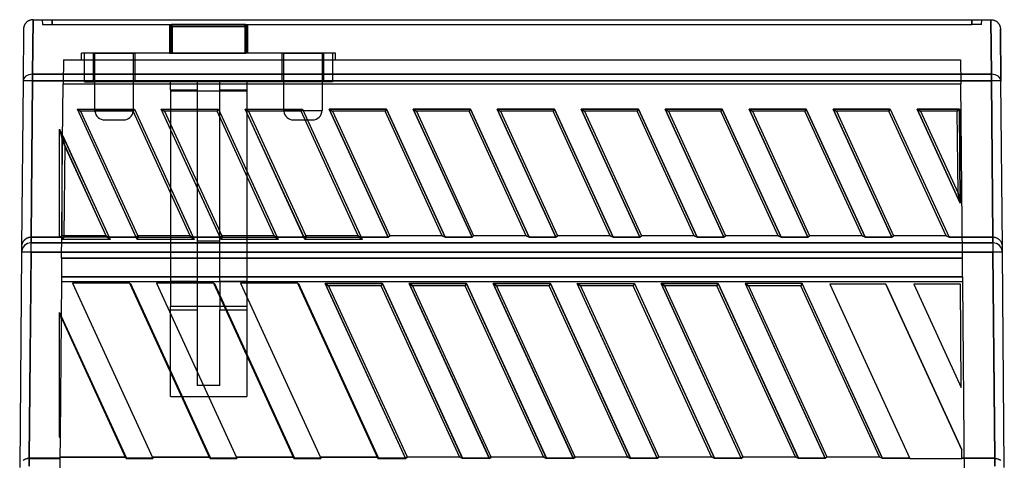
# Model space of a CAD drawing. Header units: millimetres. Extents: x 169.7 to 222.2, y -0.6 to 58.
# Tile 5 of 5: x 170.1 to 221.7, y 34.9 to 58. Entities that reach past the tile are written whole.
import ezdxf

# ---------------------------------------------------------------- set-up
doc = ezdxf.new("R2010")
doc.units = ezdxf.units.MM
doc.layers.add('MAIN-1', color=7, linetype='Continuous')
doc.layers.add('MAIN-2', color=7, linetype='Continuous')

msp = doc.modelspace()

# ---------------------------------------------------------------- linework, layer by layer
at = {"layer": 'MAIN-1'}
for p, q in [((170.407, 57.786), (170.394, 57.767)), ((170.42, 57.804), (170.407, 57.786)), ((170.434, 57.821), (170.42, 57.804)), ((170.448, 57.838), (170.434, 57.821)), ((170.464, 57.854), (170.448, 57.838)), ((170.479, 57.869), (170.464, 57.854)), ((170.496, 57.884), (170.479, 57.869)), ((170.513, 57.897), (170.496, 57.884)), ((170.531, 57.91), (170.513, 57.897)), ((170.549, 57.922), (170.531, 57.91)), ((170.567, 57.933), (170.549, 57.922)), ((170.587, 57.944), (170.567, 57.933)), ((170.606, 57.953), (170.587, 57.944)), ((170.626, 57.962), (170.606, 57.953)), ((170.646, 57.97), (170.626, 57.962)), ((170.667, 57.977), (170.646, 57.97)), ((170.688, 57.983), (170.667, 57.977)), ((170.709, 57.988), (170.688, 57.983)), ((170.731, 57.992), (170.709, 57.988)), ((170.752, 57.996), (170.731, 57.992)), ((170.774, 57.998), (170.752, 57.996)), ((170.796, 58), (170.774, 57.998)), ((170.793, 55.142), (170.818, 58)), ((170.817, 58), (170.796, 58)), ((170.817, 58), (221.001, 58)), ((221.001, 58), (221.026, 55.142)), ((221.001, 58), (221.023, 58)), ((221.023, 58), (221.045, 57.998)), ((221.045, 57.998), (221.067, 57.996)), ((221.067, 57.996), (221.088, 57.992)), ((221.088, 57.992), (221.11, 57.988)), ((221.11, 57.988), (221.131, 57.983)), ((221.131, 57.983), (221.152, 57.977)), ((221.152, 57.977), (221.173, 57.97)), ((221.173, 57.97), (221.193, 57.962)), ((221.193, 57.962), (221.213, 57.953)), ((221.213, 57.953), (221.233, 57.944)), ((221.233, 57.944), (221.252, 57.933)), ((221.252, 57.933), (221.27, 57.922)), ((221.27, 57.922), (221.288, 57.91)), ((221.288, 57.91), (221.306, 57.897)), ((221.306, 57.897), (221.323, 57.884)), ((221.323, 57.884), (221.34, 57.869)), ((221.34, 57.869), (221.355, 57.854)), ((221.355, 57.854), (221.371, 57.838)), ((221.371, 57.838), (221.385, 57.821)), ((221.385, 57.821), (221.399, 57.804)), ((221.399, 57.804), (221.412, 57.786)), ((221.412, 57.786), (221.425, 57.767)), ((170.317, 57.504), (170.293, 54.787)), ((170.319, 57.552), (170.317, 57.528)), ((170.317, 57.528), (170.317, 57.504)), ((170.322, 57.575), (170.319, 57.552)), ((170.326, 57.598), (170.322, 57.575)), ((170.332, 57.621), (170.326, 57.598)), ((170.338, 57.644), (170.332, 57.621)), ((170.345, 57.665), (170.338, 57.644)), ((170.353, 57.687), (170.345, 57.665)), ((170.362, 57.708), (170.353, 57.687)), ((170.372, 57.728), (170.362, 57.708)), ((170.383, 57.748), (170.372, 57.728)), ((170.394, 57.767), (170.383, 57.748)), ((221.425, 57.767), (221.436, 57.748)), ((221.436, 57.748), (221.447, 57.728)), ((221.447, 57.728), (221.457, 57.708)), ((221.457, 57.708), (221.466, 57.687)), ((221.466, 57.687), (221.474, 57.665)), ((221.474, 57.665), (221.481, 57.644)), ((221.481, 57.644), (221.487, 57.621)), ((221.487, 57.621), (221.492, 57.598)), ((221.492, 57.598), (221.497, 57.575)), ((221.497, 57.575), (221.5, 57.552)), ((221.5, 57.552), (221.501, 57.528)), ((221.501, 57.528), (221.502, 57.504)), ((221.526, 54.787), (221.502, 57.504)), ((170.293, 54.787), (170.217, 46.118)), ((170.718, 46.597), (170.793, 54.8)), ((170.793, 55.142), (170.793, 54.8)), ((170.793, 55.142), (221.026, 55.142)), ((221.026, 54.8), (170.793, 54.8)), ((221.026, 54.8), (221.026, 55.142)), ((221.026, 54.8), (221.101, 46.597)), ((221.602, 46.118), (221.526, 54.787)), ((176.214, 46.597), (173.137, 53.311)), ((173.137, 53.311), (176.129, 53.311)), ((173.137, 53.311), (173.309, 53.201)), ((173.309, 53.201), (176.301, 46.671)), ((176.059, 53.201), (173.309, 53.201)), ((176.129, 53.311), (176.059, 53.201)), ((179.051, 46.671), (176.059, 53.201)), ((176.129, 53.311), (179.206, 46.597)), ((180.614, 46.597), (177.537, 53.311)), ((177.537, 53.311), (180.529, 53.311)), ((177.537, 53.311), (177.709, 53.201)), ((180.459, 53.201), (177.709, 53.201)), ((177.709, 53.201), (180.701, 46.671)), ((178.009, 53.201), (178.009, 52.545)), ((179.409, 53.201), (179.409, 49.49)), ((180.529, 53.311), (180.459, 53.201)), ((183.451, 46.671), (180.459, 53.201)), ((180.529, 53.311), (183.606, 46.597)), ((185.014, 46.597), (181.937, 53.311)), ((181.937, 53.311), (184.929, 53.311)), ((181.937, 53.311), (182.109, 53.201)), ((184.859, 53.201), (182.109, 53.201)), ((182.109, 53.201), (185.101, 46.671)), ((184.929, 53.311), (184.859, 53.201)), ((187.851, 46.671), (184.859, 53.201)), ((184.929, 53.311), (188.006, 46.597)), ((189.414, 46.597), (186.337, 53.311)), ((186.337, 53.311), (189.329, 53.311)), ((186.337, 53.311), (186.509, 53.201)), ((189.259, 53.201), (186.509, 53.201)), ((186.509, 53.201), (189.501, 46.671)), ((189.329, 53.311), (189.259, 53.201)), ((192.251, 46.671), (189.259, 53.201)), ((189.329, 53.311), (192.406, 46.597)), ((193.814, 46.597), (190.737, 53.311)), ((190.737, 53.311), (193.729, 53.311)), ((190.737, 53.311), (190.909, 53.201)), ((190.909, 53.201), (193.901, 46.671)), ((193.659, 53.201), (190.909, 53.201)), ((193.729, 53.311), (193.659, 53.201)), ((196.651, 46.671), (193.659, 53.201)), ((193.729, 53.311), (196.806, 46.597)), ((198.214, 46.597), (195.137, 53.311)), ((195.137, 53.311), (198.129, 53.311)), ((195.137, 53.311), (195.309, 53.201)), ((198.059, 53.201), (195.309, 53.201)), ((195.309, 53.201), (198.301, 46.671)), ((198.129, 53.311), (198.059, 53.201)), ((201.051, 46.671), (198.059, 53.201)), ((198.129, 53.311), (201.206, 46.597)), ((202.614, 46.597), (199.537, 53.311)), ((199.537, 53.311), (202.529, 53.311)), ((199.537, 53.311), (199.709, 53.201)), ((199.709, 53.201), (202.701, 46.671)), ((202.459, 53.201), (199.709, 53.201)), ((202.529, 53.311), (202.459, 53.201)), ((205.451, 46.671), (202.459, 53.201)), ((202.529, 53.311), (205.606, 46.597)), ((207.014, 46.597), (203.937, 53.311)), ((203.937, 53.311), (206.929, 53.311)), ((203.937, 53.311), (204.109, 53.201)), ((206.859, 53.201), (204.109, 53.201)), ((204.109, 53.201), (207.101, 46.671)), ((206.929, 53.311), (206.859, 53.201)), ((209.851, 46.671), (206.859, 53.201)), ((206.929, 53.311), (210.006, 46.597)), ((211.414, 46.597), (208.337, 53.311)), ((208.337, 53.311), (211.329, 53.311)), ((208.337, 53.311), (208.509, 53.201)), ((211.259, 53.201), (208.509, 53.201)), ((208.509, 53.201), (211.501, 46.671)), ((211.329, 53.311), (211.259, 53.201)), ((214.251, 46.671), (211.259, 53.201)), ((211.329, 53.311), (214.406, 46.597)), ((215.814, 46.597), (212.737, 53.311)), ((212.737, 53.311), (212.909, 53.201)), ((212.737, 53.311), (215.729, 53.311)), ((212.909, 53.201), (215.901, 46.671)), ((215.659, 53.201), (212.909, 53.201)), ((215.729, 53.311), (215.659, 53.201)), ((218.651, 46.671), (215.659, 53.201)), ((215.729, 53.311), (218.806, 46.597)), ((219.391, 48.392), (217.137, 53.311)), ((217.137, 53.311), (219.348, 53.311)), ((217.309, 53.201), (217.137, 53.311)), ((219.239, 53.201), (217.309, 53.201)), ((217.309, 53.201), (219.277, 48.907)), ((219.348, 53.311), (219.239, 53.201)), ((219.277, 48.907), (219.239, 53.201)), ((219.348, 53.311), (219.391, 48.392)), ((174.559, 52.75), (175.559, 52.75)), ((180.609, 46.871), (180.609, 52.872)), ((184.459, 52.75), (185.065, 52.75)), ((172.21, 46.597), (172.21, 52.263)), ((172.21, 52.263), (174.806, 46.597)), ((172.21, 52.263), (172.32, 51.758)), ((172.32, 51.758), (172.32, 46.67)), ((172.32, 51.758), (172.366, 51.657)), ((172.323, 46.67), (172.366, 51.657)), ((174.651, 46.67), (172.366, 51.657)), ((172.474, 51.421), (172.433, 46.671)), ((174.651, 46.671), (172.474, 51.421)), ((182.009, 49.817), (182.009, 46.671)), ((178.009, 48.944), (178.009, 46.671)), ((219.391, 48.392), (219.277, 48.907)), ((170.342, 46.433), (170.325, 46.413)), ((170.361, 46.453), (170.342, 46.433)), ((170.381, 46.471), (170.361, 46.453)), ((170.402, 46.489), (170.381, 46.471)), ((170.425, 46.506), (170.402, 46.489)), ((170.449, 46.521), (170.425, 46.506)), ((170.474, 46.536), (170.449, 46.521)), ((170.5, 46.549), (170.474, 46.536)), ((170.527, 46.56), (170.5, 46.549)), ((170.554, 46.57), (170.527, 46.56)), ((170.581, 46.579), (170.554, 46.57)), ((170.608, 46.586), (170.581, 46.579)), ((170.636, 46.591), (170.608, 46.586)), ((170.663, 46.594), (170.636, 46.591)), ((170.69, 46.596), (170.663, 46.594)), ((170.717, 46.597), (170.69, 46.596)), ((170.718, 46.597), (170.715, 46.304)), ((172.21, 46.597), (170.717, 46.597)), ((172.32, 46.668), (172.21, 46.597)), ((174.652, 46.669), (172.323, 46.669)), ((174.806, 46.597), (174.651, 46.671)), ((176.214, 46.597), (174.806, 46.597)), ((176.301, 46.671), (176.214, 46.597)), ((179.051, 46.671), (176.301, 46.671)), ((179.206, 46.597), (179.051, 46.671)), ((180.614, 46.597), (179.206, 46.597)), ((180.701, 46.671), (180.614, 46.597)), ((183.451, 46.671), (180.701, 46.671)), ((183.606, 46.597), (183.451, 46.671)), ((185.014, 46.597), (183.606, 46.597)), ((185.101, 46.671), (185.014, 46.597)), ((187.851, 46.671), (185.101, 46.671)), ((188.006, 46.597), (187.851, 46.671)), ((189.414, 46.597), (188.006, 46.597)), ((189.501, 46.671), (189.414, 46.597)), ((192.251, 46.671), (189.501, 46.671)), ((192.406, 46.597), (192.251, 46.671)), ((193.814, 46.597), (192.406, 46.597)), ((193.901, 46.671), (193.814, 46.597)), ((196.651, 46.671), (193.901, 46.671)), ((196.806, 46.597), (196.651, 46.671)), ((198.214, 46.597), (196.806, 46.597)), ((198.301, 46.671), (198.214, 46.597)), ((201.051, 46.671), (198.301, 46.671)), ((201.206, 46.597), (201.051, 46.671)), ((202.614, 46.597), (201.206, 46.597)), ((202.701, 46.671), (202.614, 46.597)), ((205.451, 46.671), (202.701, 46.671)), ((205.606, 46.597), (205.451, 46.671)), ((207.014, 46.597), (205.606, 46.597)), ((207.101, 46.671), (207.014, 46.597)), ((209.851, 46.671), (207.101, 46.671)), ((210.006, 46.597), (209.851, 46.671)), ((211.414, 46.597), (210.006, 46.597)), ((211.501, 46.671), (211.414, 46.597)), ((214.251, 46.671), (211.501, 46.671)), ((214.406, 46.597), (214.251, 46.671)), ((215.814, 46.597), (214.406, 46.597)), ((215.901, 46.671), (215.814, 46.597)), ((218.651, 46.671), (215.901, 46.671)), ((218.806, 46.597), (218.651, 46.671)), ((221.101, 46.597), (218.806, 46.597)), ((221.104, 46.304), (221.101, 46.597)), ((221.102, 46.597), (221.101, 46.597)), ((221.101, 46.597), (221.101, 46.597)), ((221.101, 46.597), (221.101, 46.597)), ((221.101, 46.597), (221.101, 46.597)), ((221.128, 46.596), (221.102, 46.597)), ((221.102, 46.597), (221.102, 46.597)), ((221.102, 46.597), (221.102, 46.597)), ((221.154, 46.595), (221.128, 46.596)), ((221.181, 46.591), (221.154, 46.595)), ((221.209, 46.586), (221.181, 46.591)), ((221.236, 46.579), (221.209, 46.586)), ((221.264, 46.571), (221.236, 46.579)), ((221.292, 46.56), (221.264, 46.571)), ((221.32, 46.548), (221.292, 46.56)), ((221.348, 46.534), (221.32, 46.548)), ((221.374, 46.519), (221.348, 46.534)), ((221.399, 46.502), (221.374, 46.519)), ((221.423, 46.484), (221.399, 46.502)), ((221.445, 46.465), (221.423, 46.484)), ((221.466, 46.445), (221.445, 46.465)), ((221.485, 46.424), (221.466, 46.445)), ((170.217, 46.118), (170.215, 45.809)), ((170.219, 46.152), (170.217, 46.118)), ((170.223, 46.185), (170.219, 46.152)), ((170.229, 46.216), (170.223, 46.185)), ((170.236, 46.246), (170.229, 46.216)), ((170.246, 46.274), (170.236, 46.246)), ((170.256, 46.3), (170.246, 46.274)), ((170.267, 46.325), (170.256, 46.3)), ((170.28, 46.349), (170.267, 46.325)), ((170.294, 46.371), (170.28, 46.349)), ((170.308, 46.392), (170.294, 46.371)), ((170.325, 46.413), (170.308, 46.392)), ((170.716, 46.304), (221.104, 46.304)), ((221.503, 46.402), (221.485, 46.424)), ((221.52, 46.38), (221.503, 46.402)), ((221.535, 46.356), (221.52, 46.38)), ((221.548, 46.332), (221.535, 46.356)), ((221.561, 46.306), (221.548, 46.332)), ((221.572, 46.279), (221.561, 46.306)), ((221.581, 46.25), (221.572, 46.279)), ((221.59, 46.219), (221.581, 46.25)), ((221.596, 46.186), (221.59, 46.219)), ((221.6, 46.153), (221.596, 46.186)), ((221.602, 46.118), (221.6, 46.153)), ((221.604, 45.809), (221.602, 46.118)), ((170.215, 45.809), (170.116, 34.536)), ((170.617, 35.015), (170.714, 45.774)), ((170.714, 45.774), (170.715, 45.822)), ((221.104, 45.822), (170.715, 45.822)), ((221.104, 45.822), (221.202, 35.015)), ((221.703, 34.536), (221.604, 45.809)), ((172.886, 44.194), (177.093, 35.015)), ((175.878, 44.194), (172.886, 44.194)), ((175.89, 44.168), (175.878, 44.194)), ((175.902, 44.142), (175.89, 44.168)), ((175.89, 44.168), (175.919, 44.168)), ((175.919, 44.168), (175.902, 44.142)), ((180.077, 35.032), (175.902, 44.142)), ((175.919, 44.168), (180.114, 35.015)), ((177.286, 44.194), (181.493, 35.015)), ((180.278, 44.194), (177.286, 44.194)), ((178.009, 44.194), (178.009, 42.995)), ((180.29, 44.168), (180.278, 44.194)), ((180.302, 44.142), (180.29, 44.168)), ((180.29, 44.168), (180.319, 44.168)), ((180.319, 44.168), (180.302, 44.142)), ((184.477, 35.032), (180.302, 44.142)), ((180.319, 44.168), (184.514, 35.015)), ((181.686, 44.194), (185.893, 35.015)), ((184.678, 44.194), (181.686, 44.194)), ((182.009, 44.194), (182.009, 43.488)), ((184.69, 44.168), (184.678, 44.194)), ((184.702, 44.142), (184.69, 44.168)), ((184.69, 44.168), (184.719, 44.168)), ((184.719, 44.168), (184.702, 44.142)), ((188.877, 35.032), (184.702, 44.142)), ((184.719, 44.168), (188.914, 35.015)), ((190.321, 35.015), (186.127, 44.168)), ((186.127, 44.168), (189.119, 44.168)), ((186.127, 44.168), (186.299, 44.058)), ((186.299, 44.058), (190.409, 35.088)), ((189.049, 44.058), (186.299, 44.058)), ((189.119, 44.168), (189.049, 44.058)), ((193.159, 35.088), (189.049, 44.058)), ((189.119, 44.168), (193.314, 35.015)), ((194.721, 35.015), (190.527, 44.168)), ((190.527, 44.168), (190.699, 44.058)), ((190.527, 44.168), (193.519, 44.168)), ((190.699, 44.058), (194.809, 35.088)), ((193.449, 44.058), (190.699, 44.058)), ((193.519, 44.168), (193.449, 44.058)), ((197.559, 35.088), (193.449, 44.058)), ((193.519, 44.168), (197.714, 35.015)), ((199.121, 35.015), (194.927, 44.168)), ((194.927, 44.168), (197.919, 44.168)), ((194.927, 44.168), (195.099, 44.058)), ((197.849, 44.058), (195.099, 44.058)), ((195.099, 44.058), (199.209, 35.088)), ((197.919, 44.168), (197.849, 44.058)), ((201.959, 35.088), (197.849, 44.058)), ((197.919, 44.168), (202.114, 35.015)), ((203.521, 35.015), (199.327, 44.168)), ((199.327, 44.168), (199.499, 44.058)), ((199.327, 44.168), (202.319, 44.168)), ((202.249, 44.058), (199.499, 44.058)), ((199.499, 44.058), (203.609, 35.088)), ((202.319, 44.168), (202.249, 44.058)), ((206.359, 35.088), (202.249, 44.058)), ((202.319, 44.168), (206.514, 35.015)), ((207.921, 35.015), (203.727, 44.168)), ((203.727, 44.168), (206.719, 44.168)), ((203.727, 44.168), (203.899, 44.058)), ((206.649, 44.058), (203.899, 44.058)), ((203.899, 44.058), (208.009, 35.088)), ((206.719, 44.168), (206.649, 44.058)), ((210.759, 35.088), (206.649, 44.058)), ((206.719, 44.168), (210.914, 35.015)), ((208.127, 44.168), (212.321, 35.015)), ((211.119, 44.168), (208.127, 44.168)), ((208.127, 44.168), (208.299, 44.058)), ((211.049, 44.058), (208.299, 44.058)), ((208.299, 44.058), (212.409, 35.088)), ((211.119, 44.168), (211.049, 44.058)), ((215.159, 35.088), (211.049, 44.058)), ((215.314, 35.015), (211.119, 44.168)), ((212.568, 44.142), (216.751, 35.014)), ((215.502, 44.142), (212.568, 44.142)), ((215.502, 44.142), (219.479, 35.463)), ((219.478, 35.462), (215.502, 44.142)), ((216.968, 44.142), (219.449, 38.727)), ((219.402, 44.142), (216.968, 44.142)), ((219.449, 38.727), (219.402, 44.142)), ((178.009, 42.615), (178.009, 42.995)), ((178.009, 42.995), (180.828, 42.995)), ((172.21, 36.132), (172.21, 42.661)), ((172.21, 42.661), (175.714, 35.015)), ((172.21, 42.661), (172.285, 42.316)), ((172.285, 42.316), (172.231, 36.136)), ((172.286, 42.432), (172.285, 42.316)), ((175.677, 35.032), (172.286, 42.432)), ((182.009, 40.416), (182.009, 38.25)), ((178.009, 38.25), (178.009, 39.544)), ((178.009, 38.25), (178.602, 38.25)), ((180.01, 38.25), (182.009, 38.25)), ((172.21, 36.132), (172.231, 36.136)), ((172.23, 36.086), (172.21, 36.132)), ((172.231, 36.136), (172.23, 36.086)), ((172.23, 36.086), (172.221, 35.015)), ((172.222, 35.088), (175.651, 35.088)), ((177.059, 35.088), (180.051, 35.088)), ((181.459, 35.088), (184.451, 35.088)), ((185.859, 35.088), (188.851, 35.088)), ((190.409, 35.088), (190.321, 35.015)), ((190.409, 35.088), (193.159, 35.088)), ((193.314, 35.015), (193.159, 35.088)), ((194.809, 35.088), (194.721, 35.015)), ((194.809, 35.088), (197.559, 35.088)), ((197.714, 35.015), (197.559, 35.088)), ((199.209, 35.088), (199.121, 35.015)), ((199.209, 35.088), (201.959, 35.088)), ((202.114, 35.015), (201.959, 35.088)), ((203.609, 35.088), (203.521, 35.015)), ((203.609, 35.088), (206.359, 35.088)), ((206.514, 35.015), (206.359, 35.088)), ((208.009, 35.088), (207.921, 35.015)), ((208.009, 35.088), (210.759, 35.088)), ((210.914, 35.015), (210.759, 35.088)), ((212.321, 35.015), (212.409, 35.088)), ((212.409, 35.088), (215.159, 35.088)), ((215.159, 35.088), (215.314, 35.015)), ((219.482, 35.015), (219.478, 35.462)), ((170.314, 34.916), (170.291, 34.898)), ((170.338, 34.933), (170.314, 34.916)), ((170.364, 34.948), (170.338, 34.933)), ((170.391, 34.962), (170.364, 34.948)), ((170.418, 34.975), (170.391, 34.962)), ((170.446, 34.986), (170.418, 34.975)), ((170.475, 34.995), (170.446, 34.986)), ((170.503, 35.002), (170.475, 34.995)), ((170.531, 35.008), (170.503, 35.002)), ((170.56, 35.012), (170.531, 35.008)), ((170.588, 35.014), (170.56, 35.012)), ((170.616, 35.015), (170.588, 35.014)), ((170.617, 35.015), (170.613, 34.602)), ((170.617, 35.015), (170.616, 35.015)), ((170.616, 35.015), (170.616, 35.015)), ((170.616, 35.015), (170.616, 35.015)), ((170.616, 35.015), (170.616, 35.015)), ((170.616, 35.015), (170.616, 35.015)), ((170.616, 35.015), (170.616, 35.015)), ((172.221, 35.015), (170.617, 35.015)), ((175.714, 35.015), (175.677, 35.032)), ((177.093, 35.015), (175.714, 35.015)), ((180.114, 35.015), (180.077, 35.032)), ((181.493, 35.015), (180.114, 35.015)), ((184.514, 35.015), (184.477, 35.032)), ((185.893, 35.015), (184.514, 35.015)), ((188.914, 35.015), (188.877, 35.032)), ((190.321, 35.015), (188.914, 35.015)), ((194.721, 35.015), (193.314, 35.015)), ((199.121, 35.015), (197.714, 35.015)), ((203.521, 35.015), (202.114, 35.015)), ((207.921, 35.015), (206.514, 35.015)), ((212.321, 35.015), (210.914, 35.015)), ((216.753, 35.015), (215.314, 35.015)), ((216.75, 35.015), (216.753, 35.01)), ((216.753, 35.01), (219.482, 35.01)), ((221.203, 35.015), (219.482, 35.015)), ((221.206, 34.602), (221.202, 35.015)), ((221.203, 35.015), (221.231, 35.014)), ((221.231, 35.014), (221.259, 35.012)), ((221.259, 35.012), (221.288, 35.008)), ((221.288, 35.008), (221.316, 35.002)), ((221.316, 35.002), (221.345, 34.995)), ((221.345, 34.995), (221.373, 34.986)), ((221.373, 34.986), (221.401, 34.975)), ((221.401, 34.975), (221.429, 34.962)), ((221.429, 34.962), (221.456, 34.948)), ((221.456, 34.948), (221.481, 34.933)), ((221.481, 34.933), (221.506, 34.916)), ((221.506, 34.916), (221.529, 34.898))]:
    msp.add_line(p, q, dxfattribs=at)
for centre, start, end in [((174.559, 53.25), 185.6507, 269.9997), ((175.559, 53.25), 269.9997, 354.3493), ((184.459, 53.25), 185.6508, 270.0007)]:
    msp.add_arc(centre, 0.5, start, end, dxfattribs=at)
for centre, major_axis, ratio, start_param, end_param in [((170.793, 54.782), (0.5, -0.004), 0.719327, 1.577189, 3.141593), ((170.793, 54.782), (-0.5, 0.004), 0.034898, -1.570492, 0), ((221.026, 54.782), (0.5, 0.004), 0.719327, 0, 1.564519), ((221.026, 54.782), (-0.5, -0.004), 0.034898, 3.14159, 4.712084), ((170.715, 45.805), (0.5, -0.004), 0.999391, 1.579508, 3.141583), ((170.715, 45.805), (0.5, -0.004), 0.999391, 1.577403, 1.579508), ((170.715, 45.805), (0.001, 0.5), 0.000073, -1.53589, -0.034907), ((221.104, 45.805), (0.5, 0.004), 0.999391, 0.000012, 1.562087), ((221.104, 45.805), (-0.001, 0.5), 0.000056, 0.034907, 1.53589), ((221.104, 45.805), (0.5, 0.004), 0.999391, 1.562087, 1.563698), ((170.715, 45.805), (-0.5, 0.004), 0.034898, -1.570639, 0), ((221.104, 45.805), (-0.5, -0.004), 0.034898, -3.141593, -1.570988)]:
    msp.add_ellipse(centre, major_axis=major_axis, ratio=ratio, start_param=start_param, end_param=end_param, dxfattribs=at)
at = {"layer": 'MAIN-2'}
for p, q in [((170.818, 58), (170.793, 55.142)), ((171.296, 58), (171.296, 58)), ((171.296, 58), (171.318, 57.75)), ((171.818, 57.75), (171.818, 58)), ((171.818, 58), (171.818, 57.75)), ((220.002, 57.75), (220.002, 58)), ((220.002, 58), (220.002, 57.75)), ((220.502, 57.75), (220.524, 58)), ((220.524, 58), (220.524, 58)), ((221.026, 55.142), (221.001, 58)), ((170.317, 57.504), (170.317, 57.504)), ((171.318, 57.75), (171.318, 57.75)), ((171.318, 57.75), (171.818, 57.75)), ((171.818, 57.75), (220.002, 57.75)), ((177.959, 57.75), (177.959, 57.75)), ((177.959, 57.75), (177.959, 56.25)), ((178.009, 57.65), (178.109, 57.65)), ((178.109, 57.65), (178.009, 57.65)), ((178.009, 56.25), (178.009, 57.65)), ((178.009, 57.65), (178.009, 57.65)), ((178.059, 57.75), (178.059, 56.25)), ((178.059, 57.75), (181.959, 57.75)), ((178.059, 56.25), (178.059, 57.75)), ((178.109, 57.65), (178.109, 57.75)), ((178.109, 57.65), (178.109, 57.75)), ((178.109, 57.75), (178.109, 57.75)), ((181.909, 57.75), (178.109, 57.75)), ((178.109, 57.65), (178.109, 56.25)), ((178.109, 57.65), (181.909, 57.65)), ((178.109, 56.25), (178.109, 57.65)), ((181.909, 57.65), (178.109, 57.65)), ((181.909, 57.75), (181.909, 57.75)), ((181.909, 57.65), (181.909, 57.75)), ((181.909, 57.65), (181.909, 57.75)), ((181.909, 57.65), (181.909, 56.25)), ((181.909, 57.65), (182.009, 57.65)), ((182.009, 57.65), (181.909, 57.65)), ((181.909, 57.65), (181.909, 56.25)), ((181.959, 57.75), (181.959, 56.25)), ((181.959, 57.75), (181.959, 56.25)), ((182.009, 57.65), (182.009, 56.25)), ((182.009, 57.65), (182.009, 57.65)), ((182.059, 57.75), (182.059, 57.75)), ((182.059, 57.75), (182.059, 56.25)), ((220.502, 57.75), (220.002, 57.75)), ((220.502, 57.75), (220.502, 57.75)), ((221.502, 57.504), (221.502, 57.504)), ((221.502, 57.504), (221.526, 54.787)), ((186.659, 56.25), (173.359, 56.25)), ((173.359, 56.25), (173.359, 56.25)), ((173.359, 55.9), (173.359, 56.25)), ((173.509, 56.25), (173.509, 56.25)), ((173.509, 54.75), (173.509, 56.25)), ((173.959, 56.25), (173.959, 54.75)), ((173.959, 56.25), (176.159, 56.25)), ((174.009, 54.75), (174.009, 56.25)), ((174.009, 54.75), (174.009, 56.25)), ((174.059, 53.25), (174.059, 56.25)), ((176.059, 56.25), (176.059, 53.25)), ((176.159, 54.75), (176.159, 56.25)), ((177.959, 56.25), (177.959, 56.25)), ((177.959, 56.25), (178.059, 56.25)), ((178.009, 56.25), (178.009, 56.25)), ((178.059, 56.25), (181.959, 56.25)), ((182.059, 56.25), (181.959, 56.25)), ((182.009, 56.25), (182.009, 56.25)), ((182.059, 56.25), (182.059, 56.25)), ((183.859, 56.25), (183.859, 54.75)), ((183.859, 56.25), (186.059, 56.25)), ((183.959, 53.25), (183.959, 56.25)), ((185.959, 56.25), (185.959, 53.25)), ((186.009, 54.75), (186.009, 56.25)), ((186.009, 56.25), (186.009, 54.75)), ((186.059, 54.75), (186.059, 56.25)), ((186.509, 56.25), (186.509, 56.25)), ((186.509, 56.25), (186.509, 54.75)), ((186.659, 56.25), (186.659, 56.25)), ((186.659, 55.9), (186.659, 56.25)), ((172.403, 55.9), (172.392, 54.641)), ((172.403, 55.9), (172.403, 55.9)), ((172.403, 55.9), (219.416, 55.9)), ((173.359, 55.9), (186.659, 55.9)), ((173.359, 55.9), (173.359, 55.9)), ((186.659, 55.9), (186.659, 55.9)), ((219.416, 55.9), (219.427, 54.641)), ((219.416, 55.9), (219.416, 55.9)), ((170.793, 54.8), (170.718, 46.597)), ((221.026, 55.142), (170.793, 55.142)), ((170.793, 54.8), (170.793, 55.142)), ((170.793, 54.8), (221.026, 54.8)), ((173.509, 54.75), (174.009, 54.75)), ((173.509, 54.75), (173.509, 54.75)), ((179.409, 54.75), (174.009, 54.75)), ((178.009, 54.333), (178.009, 54.75)), ((178.009, 54.75), (178.009, 54.75)), ((179.409, 54.75), (179.409, 53.201)), ((180.609, 54.75), (179.409, 54.75)), ((179.409, 54.75), (179.409, 54.75)), ((180.609, 54.75), (180.609, 54.75)), ((180.609, 52.872), (180.609, 54.75)), ((186.009, 54.75), (180.609, 54.75)), ((182.009, 54.75), (182.009, 54.75)), ((182.009, 54.75), (182.009, 54.333)), ((186.509, 54.75), (186.009, 54.75)), ((186.509, 54.75), (186.509, 54.75)), ((221.026, 55.142), (221.026, 54.8)), ((221.101, 46.597), (221.026, 54.8)), ((221.602, 46.118), (221.526, 54.787)), ((172.366, 51.657), (172.392, 54.641)), ((172.392, 54.641), (219.427, 54.641)), ((172.392, 54.641), (219.427, 54.641)), ((178.009, 54.333), (178.009, 53.201)), ((178.009, 54.333), (179.409, 54.333)), ((178.009, 54.269), (179.409, 54.269)), ((179.409, 54.269), (180.609, 54.269)), ((179.409, 54.269), (179.409, 44.306)), ((180.609, 54.333), (182.009, 54.333)), ((180.609, 54.269), (182.009, 54.269)), ((180.609, 44.306), (180.609, 54.269)), ((182.009, 54.333), (182.009, 49.817)), ((219.506, 45.502), (219.427, 54.641)), ((173.137, 53.311), (176.129, 53.311)), ((176.264, 46.487), (173.137, 53.311)), ((173.309, 53.201), (173.137, 53.311)), ((174.059, 53.25), (176.059, 53.25)), ((174.059, 53.25), (176.059, 53.25)), ((176.129, 53.311), (176.059, 53.201)), ((176.129, 53.311), (179.257, 46.487)), ((177.537, 53.311), (180.529, 53.311)), ((180.664, 46.487), (177.537, 53.311)), ((177.709, 53.201), (177.537, 53.311)), ((180.529, 53.311), (180.459, 53.201)), ((180.529, 53.311), (183.657, 46.487)), ((185.064, 46.487), (181.937, 53.311)), ((181.937, 53.311), (184.929, 53.311)), ((182.109, 53.201), (181.937, 53.311)), ((183.959, 53.25), (185.959, 53.25)), ((183.959, 53.25), (185.959, 53.25)), ((184.929, 53.311), (184.859, 53.201)), ((184.929, 53.311), (188.057, 46.487)), ((189.329, 53.311), (186.337, 53.311)), ((186.337, 53.311), (189.414, 46.597)), ((186.337, 53.311), (186.509, 53.201)), ((189.329, 53.311), (189.259, 53.201)), ((192.406, 46.597), (189.329, 53.311)), ((193.729, 53.311), (190.737, 53.311)), ((190.737, 53.311), (193.814, 46.597)), ((190.737, 53.311), (190.909, 53.201)), ((193.729, 53.311), (193.659, 53.201)), ((196.806, 46.597), (193.729, 53.311)), ((198.129, 53.311), (195.137, 53.311)), ((195.137, 53.311), (198.214, 46.597)), ((195.137, 53.311), (195.309, 53.201)), ((198.129, 53.311), (198.059, 53.201)), ((201.206, 46.597), (198.129, 53.311)), ((202.529, 53.311), (199.537, 53.311)), ((199.537, 53.311), (202.614, 46.597)), ((199.537, 53.311), (199.709, 53.201)), ((202.529, 53.311), (202.459, 53.201)), ((205.606, 46.597), (202.529, 53.311)), ((206.929, 53.311), (203.937, 53.311)), ((203.937, 53.311), (207.014, 46.597)), ((203.937, 53.311), (204.109, 53.201)), ((206.929, 53.311), (206.859, 53.201)), ((210.006, 46.597), (206.929, 53.311)), ((211.329, 53.311), (208.337, 53.311)), ((208.337, 53.311), (211.414, 46.597)), ((208.337, 53.311), (208.509, 53.201)), ((211.329, 53.311), (211.259, 53.201)), ((214.406, 46.597), (211.329, 53.311)), ((215.729, 53.311), (212.737, 53.311)), ((212.737, 53.311), (215.814, 46.597)), ((212.737, 53.311), (212.909, 53.201)), ((215.659, 53.201), (215.729, 53.311)), ((215.729, 53.311), (218.806, 46.597)), ((219.348, 53.311), (217.137, 53.311)), ((217.137, 53.311), (219.391, 48.392)), ((217.137, 53.311), (217.309, 53.201)), ((219.239, 53.201), (219.348, 53.311)), ((219.391, 48.392), (219.348, 53.311)), ((185.065, 52.75), (185.459, 52.75)), ((178.009, 52.545), (178.009, 48.944)), ((172.369, 51.916), (174.857, 46.487)), ((172.474, 51.421), (172.369, 51.916)), ((179.409, 49.49), (179.409, 46.411)), ((219.277, 48.907), (219.391, 48.392)), ((170.35, 46.442), (170.331, 46.421)), ((170.37, 46.461), (170.35, 46.442)), ((170.391, 46.48), (170.37, 46.461)), ((170.414, 46.498), (170.391, 46.48)), ((170.438, 46.515), (170.414, 46.498)), ((170.464, 46.53), (170.438, 46.515)), ((170.491, 46.545), (170.464, 46.53)), ((170.518, 46.557), (170.491, 46.545)), ((170.547, 46.568), (170.518, 46.557)), ((170.575, 46.577), (170.547, 46.568)), ((170.604, 46.585), (170.575, 46.577)), ((170.632, 46.59), (170.604, 46.585)), ((170.661, 46.594), (170.632, 46.59)), ((170.689, 46.596), (170.661, 46.594)), ((170.717, 46.597), (170.689, 46.596)), ((170.715, 46.304), (170.718, 46.597)), ((170.718, 46.597), (170.717, 46.597)), ((170.717, 46.597), (170.717, 46.597)), ((170.717, 46.597), (170.717, 46.597)), ((170.717, 46.597), (170.717, 46.597)), ((170.717, 46.597), (170.717, 46.597)), ((170.717, 46.597), (170.717, 46.597)), ((170.717, 46.597), (170.717, 46.597)), ((170.717, 46.597), (170.717, 46.597)), ((170.717, 46.597), (170.717, 46.597)), ((170.717, 46.597), (170.717, 46.597)), ((170.717, 46.597), (170.717, 46.597)), ((170.717, 46.597), (170.717, 46.597)), ((170.717, 46.597), (170.717, 46.597)), ((170.717, 46.597), (170.717, 46.597)), ((170.717, 46.597), (170.717, 46.597)), ((170.717, 46.597), (170.717, 46.597)), ((170.717, 46.597), (170.717, 46.597)), ((170.717, 46.597), (170.717, 46.597)), ((170.717, 46.597), (170.717, 46.597)), ((170.717, 46.597), (170.717, 46.597)), ((170.717, 46.597), (170.717, 46.597)), ((170.717, 46.597), (170.717, 46.597)), ((170.717, 46.597), (170.717, 46.597)), ((170.717, 46.597), (170.717, 46.597)), ((170.717, 46.597), (170.717, 46.597)), ((170.718, 46.597), (170.718, 46.597)), ((170.718, 46.597), (170.718, 46.597)), ((170.718, 46.597), (170.718, 46.597)), ((170.718, 46.597), (170.718, 46.597)), ((170.718, 46.597), (170.718, 46.597)), ((170.718, 46.597), (170.718, 46.597)), ((170.718, 46.597), (170.718, 46.597)), ((170.718, 46.597), (170.718, 46.597)), ((170.718, 46.597), (170.718, 46.597)), ((170.718, 46.597), (170.718, 46.597)), ((170.718, 46.597), (170.718, 46.597)), ((170.718, 46.597), (170.718, 46.597)), ((170.718, 46.597), (170.718, 46.597)), ((170.718, 46.597), (170.718, 46.597)), ((170.718, 46.597), (170.718, 46.597)), ((170.718, 46.597), (170.718, 46.597)), ((170.718, 46.597), (170.718, 46.597)), ((170.718, 46.597), (170.718, 46.597)), ((170.718, 46.597), (170.718, 46.597)), ((170.718, 46.597), (170.718, 46.597)), ((170.718, 46.597), (170.718, 46.597)), ((170.718, 46.597), (170.718, 46.597)), ((170.718, 46.597), (170.718, 46.597)), ((170.718, 46.597), (170.718, 46.597)), ((170.718, 46.597), (170.718, 46.597)), ((170.718, 46.597), (172.432, 46.597)), ((172.313, 45.503), (172.323, 46.67)), ((172.432, 46.597), (172.321, 46.487)), ((174.857, 46.487), (172.321, 46.487)), ((172.433, 46.671), (172.432, 46.597)), ((174.685, 46.597), (172.432, 46.597)), ((174.685, 46.597), (174.651, 46.671)), ((174.685, 46.597), (176.335, 46.597)), ((174.857, 46.487), (174.685, 46.597)), ((176.264, 46.487), (176.335, 46.597)), ((179.257, 46.487), (176.264, 46.487)), ((176.301, 46.671), (176.335, 46.597)), ((176.335, 46.597), (179.085, 46.597)), ((178.009, 46.671), (178.009, 44.534)), ((179.085, 46.597), (179.051, 46.671)), ((179.085, 46.597), (180.735, 46.597)), ((179.257, 46.487), (179.085, 46.597)), ((180.609, 46.411), (180.609, 46.871)), ((180.664, 46.487), (180.735, 46.597)), ((183.657, 46.487), (180.664, 46.487)), ((180.701, 46.671), (180.735, 46.597)), ((180.735, 46.597), (183.485, 46.597)), ((182.009, 46.671), (182.009, 44.534)), ((183.485, 46.597), (183.451, 46.671)), ((183.485, 46.597), (185.135, 46.597)), ((183.657, 46.487), (183.485, 46.597)), ((185.064, 46.487), (185.135, 46.597)), ((188.057, 46.487), (185.064, 46.487)), ((185.101, 46.671), (185.135, 46.597)), ((185.135, 46.597), (187.885, 46.597)), ((187.885, 46.597), (187.851, 46.671)), ((187.885, 46.597), (189.414, 46.597)), ((188.057, 46.487), (187.885, 46.597)), ((189.414, 46.597), (189.501, 46.671)), ((192.251, 46.671), (192.406, 46.597)), ((192.406, 46.597), (193.814, 46.597)), ((193.814, 46.597), (193.901, 46.671)), ((196.651, 46.671), (196.806, 46.597)), ((196.806, 46.597), (198.214, 46.597)), ((198.214, 46.597), (198.301, 46.671)), ((201.051, 46.671), (201.206, 46.597)), ((201.206, 46.597), (202.614, 46.597)), ((202.614, 46.597), (202.701, 46.671)), ((205.451, 46.671), (205.606, 46.597)), ((205.606, 46.597), (207.014, 46.597)), ((207.014, 46.597), (207.101, 46.671)), ((209.851, 46.671), (210.006, 46.597)), ((210.006, 46.597), (211.414, 46.597)), ((211.414, 46.597), (211.501, 46.671)), ((214.251, 46.671), (214.406, 46.597)), ((214.406, 46.597), (215.814, 46.597)), ((215.814, 46.597), (215.901, 46.671)), ((218.651, 46.671), (218.806, 46.597)), ((218.806, 46.597), (221.102, 46.597)), ((221.101, 46.597), (221.104, 46.304)), ((221.128, 46.596), (221.102, 46.597)), ((221.154, 46.595), (221.128, 46.596)), ((221.181, 46.591), (221.154, 46.595)), ((221.209, 46.586), (221.181, 46.591)), ((221.236, 46.579), (221.209, 46.586)), ((221.265, 46.571), (221.236, 46.579)), ((221.293, 46.56), (221.265, 46.571)), ((221.321, 46.548), (221.293, 46.56)), ((221.348, 46.534), (221.321, 46.548)), ((221.374, 46.519), (221.348, 46.534)), ((221.4, 46.502), (221.374, 46.519)), ((221.423, 46.484), (221.4, 46.502)), ((221.445, 46.465), (221.423, 46.484)), ((221.466, 46.445), (221.445, 46.465)), ((221.486, 46.423), (221.466, 46.445)), ((170.219, 46.153), (170.217, 46.118)), ((170.223, 46.187), (170.219, 46.153)), ((170.229, 46.219), (170.223, 46.187)), ((170.238, 46.25), (170.229, 46.219)), ((170.247, 46.279), (170.238, 46.25)), ((170.258, 46.306), (170.247, 46.279)), ((170.27, 46.331), (170.258, 46.306)), ((170.284, 46.355), (170.27, 46.331)), ((170.298, 46.378), (170.284, 46.355)), ((170.314, 46.4), (170.298, 46.378)), ((170.331, 46.421), (170.314, 46.4)), ((170.715, 45.822), (170.715, 46.304)), ((221.104, 46.304), (170.716, 46.304)), ((179.409, 46.411), (180.609, 46.411)), ((221.104, 46.304), (221.104, 45.822)), ((221.503, 46.402), (221.486, 46.423)), ((221.52, 46.379), (221.503, 46.402)), ((221.535, 46.356), (221.52, 46.379)), ((221.548, 46.332), (221.535, 46.356)), ((221.561, 46.306), (221.548, 46.332)), ((221.572, 46.279), (221.561, 46.306)), ((221.581, 46.249), (221.572, 46.279)), ((221.59, 46.219), (221.581, 46.249)), ((221.596, 46.186), (221.59, 46.219)), ((221.6, 46.153), (221.596, 46.186)), ((221.602, 46.118), (221.6, 46.153)), ((170.715, 45.822), (170.617, 35.01)), ((170.715, 45.822), (221.104, 45.822)), ((172.313, 45.503), (172.304, 44.534)), ((219.506, 45.503), (172.313, 45.503)), ((172.313, 45.502), (219.506, 45.502)), ((219.507, 45.422), (219.506, 45.502)), ((219.508, 45.344), (219.507, 45.422)), ((221.202, 35.01), (221.104, 45.822)), ((219.508, 45.267), (219.508, 45.344)), ((219.509, 45.193), (219.508, 45.267)), ((219.51, 45.12), (219.509, 45.193)), ((219.51, 45.049), (219.51, 45.12)), ((219.511, 44.981), (219.51, 45.049)), ((219.511, 44.917), (219.511, 44.981)), ((219.512, 44.856), (219.511, 44.917)), ((172.304, 44.534), (172.302, 44.258)), ((172.304, 44.534), (219.515, 44.534)), ((219.515, 44.534), (172.304, 44.534)), ((178.009, 44.534), (178.009, 44.194)), ((178.009, 44.534), (182.009, 44.534)), ((182.009, 44.534), (182.009, 44.194)), ((219.512, 44.8), (219.512, 44.856)), ((219.513, 44.749), (219.512, 44.8)), ((219.513, 44.702), (219.513, 44.749)), ((219.514, 44.661), (219.513, 44.702)), ((219.514, 44.625), (219.514, 44.661)), ((219.514, 44.595), (219.514, 44.625)), ((219.514, 44.57), (219.514, 44.595)), ((219.515, 44.552), (219.514, 44.57)), ((219.515, 44.54), (219.515, 44.552)), ((219.515, 44.534), (219.515, 44.54)), ((219.515, 44.534), (219.517, 44.258)), ((172.302, 44.258), (172.286, 42.432)), ((219.517, 44.258), (172.302, 44.258)), ((219.517, 44.258), (172.302, 44.258)), ((172.886, 44.194), (172.886, 44.194)), ((172.886, 44.194), (172.886, 44.194)), ((175.878, 44.194), (175.878, 44.194)), ((175.878, 44.194), (175.878, 44.194)), ((177.286, 44.194), (177.286, 44.194)), ((177.286, 44.194), (177.286, 44.194)), ((178.009, 44.306), (179.409, 44.306)), ((179.409, 44.306), (179.409, 42.825)), ((180.278, 44.194), (180.278, 44.194)), ((180.278, 44.194), (180.278, 44.194)), ((180.609, 44.306), (180.609, 42.825)), ((180.609, 44.306), (182.009, 44.306)), ((181.686, 44.194), (181.686, 44.194)), ((181.686, 44.194), (181.686, 44.194)), ((184.678, 44.194), (184.678, 44.194)), ((184.678, 44.194), (184.678, 44.194)), ((186.127, 44.168), (190.324, 35.01)), ((189.119, 44.168), (186.127, 44.168)), ((186.127, 44.168), (186.299, 44.058)), ((189.119, 44.168), (189.049, 44.058)), ((193.316, 35.01), (189.119, 44.168)), ((193.519, 44.168), (190.527, 44.168)), ((190.527, 44.168), (194.724, 35.01)), ((190.699, 44.058), (190.527, 44.168)), ((193.449, 44.058), (193.519, 44.168)), ((197.716, 35.01), (193.519, 44.168)), ((197.919, 44.168), (194.927, 44.168)), ((194.927, 44.168), (199.124, 35.01)), ((195.099, 44.058), (194.927, 44.168)), ((197.849, 44.058), (197.919, 44.168)), ((202.116, 35.01), (197.919, 44.168)), ((199.327, 44.168), (202.319, 44.168)), ((203.524, 35.01), (199.327, 44.168)), ((199.499, 44.058), (199.327, 44.168)), ((202.319, 44.168), (202.249, 44.058)), ((202.319, 44.168), (206.516, 35.01)), ((206.719, 44.168), (203.727, 44.168)), ((203.727, 44.168), (207.924, 35.01)), ((203.899, 44.058), (203.727, 44.168)), ((206.649, 44.058), (206.719, 44.168)), ((210.916, 35.01), (206.719, 44.168)), ((211.119, 44.168), (208.127, 44.168)), ((208.127, 44.168), (212.324, 35.01)), ((208.299, 44.058), (208.127, 44.168)), ((211.049, 44.058), (211.119, 44.168)), ((215.316, 35.01), (211.119, 44.168)), ((212.568, 44.142), (212.568, 44.142)), ((212.568, 44.142), (212.568, 44.142)), ((215.502, 44.142), (219.478, 35.462)), ((215.502, 44.142), (215.502, 44.142)), ((215.502, 44.142), (215.502, 44.142)), ((216.968, 44.142), (216.968, 44.142)), ((216.968, 44.142), (216.968, 44.142)), ((219.402, 44.142), (219.402, 44.142)), ((219.402, 44.142), (219.402, 44.142)), ((219.517, 44.258), (219.607, 33.916)), ((182.009, 43.488), (182.009, 42.995)), ((179.409, 42.825), (179.409, 42.799)), ((180.609, 42.825), (180.609, 42.799)), ((180.828, 42.995), (182.009, 42.995)), ((182.009, 42.995), (182.009, 40.416)), ((172.286, 42.432), (172.286, 42.432)), ((172.286, 42.432), (172.286, 42.432)), ((178.009, 42.799), (179.409, 42.799)), ((178.009, 39.544), (178.009, 42.615)), ((179.409, 42.799), (179.409, 38.828)), ((180.609, 38.828), (180.609, 42.799)), ((180.609, 42.799), (182.009, 42.799)), ((180.609, 38.828), (179.409, 38.828)), ((219.449, 38.727), (219.449, 38.727)), ((219.449, 38.727), (219.449, 38.727)), ((178.009, 38.25), (178.009, 38.25)), ((178.602, 38.25), (180.01, 38.25)), ((182.009, 38.25), (182.009, 38.25)), ((172.222, 35.083), (175.653, 35.083)), ((177.061, 35.083), (180.053, 35.083)), ((181.461, 35.083), (184.453, 35.083)), ((185.861, 35.083), (188.853, 35.083)), ((190.324, 35.01), (190.411, 35.083)), ((190.411, 35.083), (190.409, 35.088)), ((193.161, 35.083), (190.411, 35.083)), ((193.159, 35.088), (193.161, 35.083)), ((193.316, 35.01), (193.161, 35.083)), ((194.724, 35.01), (194.811, 35.083)), ((194.811, 35.083), (194.809, 35.088)), ((197.561, 35.083), (194.811, 35.083)), ((197.559, 35.088), (197.561, 35.083)), ((197.561, 35.083), (197.716, 35.01)), ((199.124, 35.01), (199.211, 35.083)), ((199.211, 35.083), (199.209, 35.088)), ((201.961, 35.083), (199.211, 35.083)), ((201.959, 35.088), (201.961, 35.083)), ((201.961, 35.083), (202.116, 35.01)), ((203.611, 35.083), (203.524, 35.01)), ((203.609, 35.088), (203.611, 35.083)), ((206.361, 35.083), (203.611, 35.083)), ((206.361, 35.083), (206.359, 35.088)), ((206.516, 35.01), (206.361, 35.083)), ((207.924, 35.01), (208.011, 35.083)), ((208.011, 35.083), (208.009, 35.088)), ((210.761, 35.083), (208.011, 35.083)), ((210.759, 35.088), (210.761, 35.083)), ((210.916, 35.01), (210.761, 35.083)), ((212.411, 35.083), (212.324, 35.01)), ((212.411, 35.083), (212.409, 35.088)), ((215.161, 35.083), (212.411, 35.083)), ((215.159, 35.088), (215.161, 35.083)), ((215.316, 35.01), (215.161, 35.083)), ((219.478, 35.462), (219.478, 35.467)), ((219.478, 35.462), (219.478, 35.462)), ((170.313, 34.911), (170.29, 34.893)), ((170.338, 34.928), (170.313, 34.911)), ((170.363, 34.943), (170.338, 34.928)), ((170.39, 34.957), (170.363, 34.943)), ((170.418, 34.97), (170.39, 34.957)), ((170.446, 34.981), (170.418, 34.97)), ((170.474, 34.99), (170.446, 34.981)), ((170.503, 34.997), (170.474, 34.99)), ((170.531, 35.003), (170.503, 34.997)), ((170.559, 35.007), (170.531, 35.003)), ((170.588, 35.009), (170.559, 35.007)), ((170.616, 35.01), (170.588, 35.009)), ((170.613, 34.598), (170.617, 35.01)), ((170.616, 35.01), (172.221, 35.01)), ((172.221, 35.015), (172.212, 33.916)), ((175.687, 35.01), (175.677, 35.032)), ((175.687, 35.01), (177.095, 35.01)), ((177.093, 35.015), (177.095, 35.01)), ((180.087, 35.01), (180.077, 35.032)), ((180.087, 35.01), (181.495, 35.01)), ((181.493, 35.015), (181.495, 35.01)), ((184.487, 35.01), (184.477, 35.032)), ((184.487, 35.01), (185.895, 35.01)), ((185.893, 35.015), (185.895, 35.01)), ((188.887, 35.01), (188.877, 35.032)), ((188.887, 35.01), (190.324, 35.01)), ((194.724, 35.01), (193.316, 35.01)), ((199.124, 35.01), (197.716, 35.01)), ((203.524, 35.01), (202.116, 35.01)), ((207.924, 35.01), (206.516, 35.01)), ((212.324, 35.01), (210.916, 35.01)), ((216.753, 35.01), (215.316, 35.01)), ((216.753, 35.01), (216.753, 35.01)), ((216.753, 35.01), (216.753, 35.01)), ((221.203, 35.01), (219.482, 35.01)), ((219.482, 35.01), (219.482, 35.01)), ((221.202, 35.01), (221.206, 34.598)), ((221.203, 35.01), (221.23, 35.009)), ((221.23, 35.009), (221.257, 35.007)), ((221.257, 35.007), (221.285, 35.003)), ((221.285, 35.003), (221.312, 34.998)), ((221.312, 34.998), (221.339, 34.991)), ((221.339, 34.991), (221.367, 34.983)), ((221.367, 34.983), (221.394, 34.973)), ((221.394, 34.973), (221.421, 34.961)), ((221.421, 34.961), (221.447, 34.948)), ((221.447, 34.948), (221.472, 34.934)), ((221.472, 34.934), (221.496, 34.918)), ((221.496, 34.918), (221.518, 34.901))]:
    msp.add_line(p, q, dxfattribs=at)
for centre, radius, start, end in [((178.109, 57.65), 0.1, 90, 180), ((181.909, 57.65), 0.1, 0, 90), ((174.559, 53.25), 0.5, 180, 185.6507), ((175.559, 53.25), 0.5, 354.3493, 0), ((184.459, 53.25), 0.5, 180, 185.6508), ((185.459, 53.25), 0.5, 270.0007, 0)]:
    msp.add_arc(centre, radius, start, end, dxfattribs=at)
for centre, major_axis, ratio, start_param, end_param in [((170.793, 54.782), (0.5, -0.004), 0.719327, 1.577189, 3.141593), ((170.793, 54.782), (-0.5, 0.004), 0.034898, -1.570492, 0), ((221.026, 54.782), (0.5, 0.004), 0.719327, -0.000002, 1.564519), ((221.026, 54.782), (-0.5, -0.004), 0.034898, 3.141593, 4.712084), ((170.715, 45.805), (0.5, -0.004), 0.999391, 1.576719, 3.141593), ((221.104, 45.805), (0.5, 0.004), 0.999391, -0.000001, 1.562075), ((170.715, 45.805), (-0.5, 0.004), 0.034898, -1.570492, 0), ((221.104, 45.805), (-0.5, -0.004), 0.034898, 3.141593, 4.712084)]:
    msp.add_ellipse(centre, major_axis=major_axis, ratio=ratio, start_param=start_param, end_param=end_param, dxfattribs=at)

doc.saveas('drawing.dxf')
